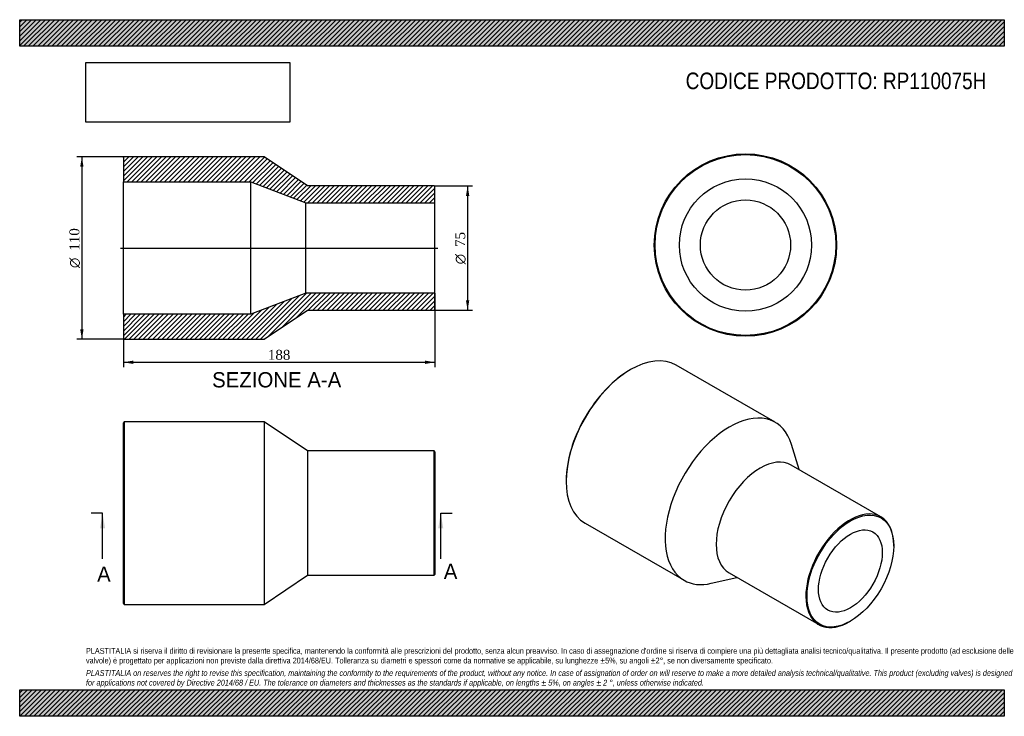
# Model space of a CAD drawing. Header units: millimetres. Extents: x 0 to 594, y 0 to 420.
import ezdxf
from ezdxf.enums import TextEntityAlignment as Align
from ezdxf.lldxf.tags import DXFTag

# ---------------------------------------------------------------- set-up
doc = ezdxf.new("R2010")
doc.units = ezdxf.units.MM
doc.header["$LTSCALE"] = 2
for name, color, linetype in [('Default', 7, 'Continuous'), ('DV4_Default', 7, 'Continuous'), ('RP110075H', 7, 'Continuous')]:
    doc.layers.add(name, color=color, linetype=linetype)
doc.styles.add('SEACAD_Solid_Edge_ANSI', font='seans.ttf')
doc.styles.add('SEACAD_Solid_Edge_ANSI1_Symbols', font='semeca1.ttf')
doc.styles.add('SEACAD_Times_New_Roman', font='times.ttf')
tags = doc.linetypes.add('CENTER2', pattern=[28.575, 19.05, -3.175, 3.175, -3.175]).pattern_tags.tags
tags[10:11] = [DXFTag(74, 4), DXFTag(75, 0), DXFTag(340, '0'), DXFTag(46, 0.0), DXFTag(50, 0.0), DXFTag(44, 0.0), DXFTag(45, 0.0)]
tags[8:9] = [DXFTag(74, 4), DXFTag(75, 0), DXFTag(340, '0'), DXFTag(46, 0.0), DXFTag(50, 0.0), DXFTag(44, 0.0), DXFTag(45, 0.0)]
tags[6:7] = [DXFTag(74, 4), DXFTag(75, 0), DXFTag(340, '0'), DXFTag(46, 0.0), DXFTag(50, 0.0), DXFTag(44, 0.0), DXFTag(45, 0.0)]
tags[4:5] = [DXFTag(74, 4), DXFTag(75, 0), DXFTag(340, '0'), DXFTag(46, 0.0), DXFTag(50, 0.0), DXFTag(44, 0.0), DXFTag(45, 0.0)]
doc.dimstyles.new('ANSImm', dxfattribs={"dimtxt": 6, "dimasz": 6, "dimexe": 3, "dimexo": 0, "dimgap": 1.5, "dimtad": 1, "dimdsep": 46, "dimtxsty": 'SEACAD_Times_New_Roman', "dimblk1": '_SE_FILLED', "dimblk2": '_SE_FILLED', "dimsah": 1, "dimcen": 3, "dimazin": 0, "dimtfac": 0.85, "dimtdec": 3, "dimtofl": 0, "dimtmove": 0, "dimatfit": 3, "dimfxl": 1, "dimarcsym": 0})
picture_1 = doc.add_image_def('image1.jpg', size_in_pixel=(4302, 1260))

# ---------------------------------------------------------------- blocks, each defined once
blk = doc.blocks.new('SE')
at = {"layer": 'RP110075H', "color": 7, "linetype": 'Continuous'}
for p, q in [((63.04, 177.5), (62.54, 177)), ((62.54, 68), (62.54, 177)), ((63.04, 177.5), (63.04, 67.5)), ((147.54, 177.5), (63.04, 177.5)), ((147.54, 177.5), (147.54, 67.5)), ((173.54, 160), (147.54, 177.5)), ((173.54, 160), (173.54, 85)), ((250.04, 160), (173.54, 160)), ((250.04, 85), (250.04, 160)), ((250.54, 159.5), (250.04, 160)), ((250.54, 159.5), (250.54, 85.5)), ((147.54, 67.5), (173.54, 85)), ((173.54, 85), (250.04, 85)), ((250.04, 85), (250.54, 85.5)), ((62.54, 68), (63.04, 67.5)), ((63.04, 67.5), (147.54, 67.5))]:
    blk.add_line(p, q, dxfattribs=at)
blk = doc.blocks.new('SE1')
at = {"layer": 'RP110075H', "color": 7, "linetype": 'Continuous'}
for p, q in [((368.56, 209.02), (368.2, 208.82)), ((455.81, 177.25), (396.06, 211.74)), ((470.19, 148.74), (465.58, 163.95)), ((519.54, 120.25), (465.44, 151.48)), ((329.67, 142.07), (329.67, 141.66)), ((341.06, 116.48), (400.81, 81.98)), ((527.3, 102.67), (527.3, 103.08)), ((417.21, 80.17), (432.69, 83.78)), ((427.94, 86.53), (482.04, 55.29)), ((500.79, 57.15), (501.14, 57.36))]:
    blk.add_line(p, q, dxfattribs=at)
for centre, major_axis, start_param, end_param in [((368.56, 164.11), (-27.5, -47.63), 3.141593, 6.283185), ((368.2, 164.32), (27.25, 47.2), 0.785398, 2.356195), ((428.31, 129.62), (-27.5, -47.63), 2.645563, 6.283185), ((446.69, 119), (-18.75, -32.48), 3.141593, 6.283185), ((500.79, 87.77), (18.75, 32.48), 0, 3.926991), ((500.79, 87.77), (18.75, 32.48), 5.497787, 6.283185), ((428.31, 129.62), (-27.5, -47.63), 0, 0.496029)]:
    blk.add_ellipse(centre, major_axis=major_axis, ratio=0.57735, start_param=start_param, end_param=end_param, dxfattribs=at)
for major_axis in [(-18.5, -32.04), (-13.6, -23.56)]:
    blk.add_ellipse((501.14, 87.57), major_axis=major_axis, ratio=0.57735, dxfattribs=at)
blk = doc.blocks.new('SE2')
at = {"layer": 'RP110075H', "color": 7, "linetype": 'Continuous'}
for radius in [55, 54.5, 39.9, 27.2]:
    blk.add_circle((437.86, 284.13), radius, dxfattribs=at)
blk = doc.blocks.new('SE4')
at = {"color": 7, "linetype": 'Continuous', "style": 'SEACAD_Solid_Edge_ANSI'}
blk.add_text('A', height=9.2, dxfattribs=at).set_placement((46.7, 90.3), align=Align.TOP_LEFT)
blk = doc.blocks.new('SE5')
at = {"color": 7, "linetype": 'Continuous', "style": 'SEACAD_Solid_Edge_ANSI'}
blk.add_text('A', height=9.2, dxfattribs=at).set_placement((255.84, 91.98), align=Align.TOP_LEFT)
blk = doc.blocks.new('SEANNOT_GROUP')
at = {"linetype": 'Continuous'}
blk.add_hatch(color=7, dxfattribs=at).paths.add_polyline_path([(51.55, 113.3), (50.01, 122.5), (48.48, 113.3)])
at = {"color": 7, "linetype": 'Continuous'}
blk.add_lwpolyline([(50.01, 94.9), (50.01, 122.5)], dxfattribs=at)
blk = doc.blocks.new('SEANNOT_GROUP1')
at = {"linetype": 'Continuous'}
blk.add_hatch(color=7, dxfattribs=at).paths.add_polyline_path([(255.55, 113.3), (254.01, 122.5), (252.48, 113.3)])
at = {"color": 7, "linetype": 'Continuous'}
blk.add_lwpolyline([(254.01, 94.9), (254.01, 122.5)], dxfattribs=at)
blk = doc.blocks.new('SE3')
at = {"layer": 'Default', "color": 7, "linetype": 'CENTER2'}
for p, q in [((50.01, 122.5), (43.11, 122.5)), ((254.01, 122.5), (260.91, 122.5))]:
    blk.add_line(p, q, dxfattribs=at)
at = {"layer": 'Default', "color": 7, "linetype": 'CENTER2', "const_width": 0.0001}
blk.add_lwpolyline([(50.01, 122.5), (254.01, 122.5)], dxfattribs=at)
at = {"layer": 'Default'}
for name in ['SEANNOT_GROUP', 'SEANNOT_GROUP1', 'SE4', 'SE5']:
    blk.add_blockref(name, (0, 0), dxfattribs=at)
blk = doc.blocks.new('SE6')
at = {"layer": 'RP110075H', "linetype": 'Continuous'}
h = blk.add_hatch(dxfattribs=at)
h.set_pattern_fill('LINE', scale=0.62992, angle=45, style=0)
h.paths.add_polyline_path([(173.54, 319.8), (147.54, 337.3), (63.04, 337.3), (62.54, 336.8), (62.54, 322.2), (139.54, 322.2), (172.54, 309.5), (250.54, 309.5), (250.54, 319.3), (250.04, 319.8)])
h = blk.add_hatch(dxfattribs=at)
h.set_pattern_fill('LINE', scale=0.62992, angle=45, style=0)
h.paths.add_polyline_path([(147.54, 227.3), (173.54, 244.8), (250.04, 244.8), (250.54, 245.3), (250.54, 255.1), (172.54, 255.1), (139.54, 242.4), (62.54, 242.4), (62.54, 227.8), (63.04, 227.3)])
at = {"layer": 'DV4_Default', "color": 7, "linetype": 'CENTER2'}
blk.add_line((60.79, 282.3), (252.29, 282.3), dxfattribs=at)
at = {"layer": 'RP110075H', "color": 7, "linetype": 'Continuous'}
for p, q in [((62.54, 336.8), (63.04, 337.3)), ((62.54, 336.8), (62.54, 322.2)), ((147.54, 337.3), (63.04, 337.3)), ((173.54, 319.8), (147.54, 337.3)), ((62.54, 242.4), (62.54, 322.2)), ((62.54, 322.2), (139.54, 322.2)), ((139.54, 242.4), (139.54, 322.2)), ((139.54, 322.2), (172.54, 309.5)), ((250.04, 319.8), (173.54, 319.8)), ((250.04, 319.8), (250.54, 319.3)), ((250.54, 309.5), (250.54, 319.3)), ((172.54, 255.1), (172.54, 309.5)), ((172.54, 309.5), (250.54, 309.5)), ((250.54, 255.1), (250.54, 309.5)), ((172.54, 255.1), (139.54, 242.4)), ((250.54, 255.1), (172.54, 255.1)), ((250.54, 245.3), (250.54, 255.1)), ((147.54, 227.3), (173.54, 244.8)), ((173.54, 244.8), (250.04, 244.8)), ((250.54, 245.3), (250.04, 244.8)), ((139.54, 242.4), (62.54, 242.4)), ((62.54, 242.4), (62.54, 227.8)), ((63.04, 227.3), (62.54, 227.8)), ((63.04, 227.3), (147.54, 227.3))]:
    blk.add_line(p, q, dxfattribs=at)
blk = doc.blocks.new('GDimGGroup')
at = {"layer": 'Default', "linetype": 'Continuous'}
for points in [[(271.23, 313.8), (270.23, 319.8), (269.23, 313.8)], [(271.23, 250.8), (269.23, 250.8), (270.23, 244.8)]]:
    blk.add_hatch(color=7, dxfattribs=at).paths.add_polyline_path(points)
at = {"layer": 'Default', "color": 7, "linetype": 'Continuous'}
for p, q in [((250.04, 319.8), (273.23, 319.8)), ((270.23, 319.8), (270.23, 244.8)), ((250.04, 244.8), (273.23, 244.8))]:
    blk.add_line(p, q, dxfattribs=at)
for s, style, p in [('75', 'SEACAD_Times_New_Roman', (262.73, 282.98)), ('O', 'SEACAD_Solid_Edge_ANSI1_Symbols', (262.73, 272.53))]:
    blk.add_text(s, height=6, rotation=90, dxfattribs=dict(at, style=style)).set_placement(p, align=Align.TOP_LEFT)
blk = doc.blocks.new('GDimGGroup1')
at = {"layer": 'Default', "linetype": 'Continuous'}
for points in [[(36.51, 331.3), (38.51, 331.3), (37.51, 337.3)], [(36.51, 233.3), (37.51, 227.3), (38.51, 233.3)]]:
    blk.add_hatch(color=7, dxfattribs=at).paths.add_polyline_path(points)
at = {"layer": 'Default', "color": 7, "linetype": 'Continuous'}
for p, q in [((63.04, 337.3), (34.51, 337.3)), ((37.51, 337.3), (37.51, 227.3)), ((63.04, 227.3), (34.51, 227.3))]:
    blk.add_line(p, q, dxfattribs=at)
for s, style, p in [('110', 'SEACAD_Times_New_Roman', (30.01, 280.7)), ('O', 'SEACAD_Solid_Edge_ANSI1_Symbols', (30.01, 270.26))]:
    blk.add_text(s, height=6, rotation=90, dxfattribs=dict(at, style=style)).set_placement(p, align=Align.TOP_LEFT)
blk = doc.blocks.new('DMBLK1')
at = {"layer": 'Default', "linetype": 'Continuous'}
for points in [[(68.54, 212.44), (68.54, 214.44), (62.54, 213.44)], [(244.54, 212.44), (250.54, 213.44), (244.54, 214.44)]]:
    blk.add_hatch(color=7, dxfattribs=at).paths.add_polyline_path(points)
at = {"layer": 'Default', "color": 7, "linetype": 'Continuous'}
for p, q in [((250.54, 255.1), (250.54, 210.44)), ((62.54, 242.4), (62.54, 210.44)), ((62.54, 213.44), (250.54, 213.44))]:
    blk.add_line(p, q, dxfattribs=at)
at = {"layer": 'Default', "color": 7, "linetype": 'Continuous', "style": 'SEACAD_Times_New_Roman'}
blk.add_text('188', height=6, dxfattribs=at).set_placement((149.71, 220.94), align=Align.TOP_LEFT)
blk = doc.blocks.new('_SE_FILLED')
at = {"color": 0}
blk.add_line((0, 0), (-1, 0), dxfattribs=at)
blk.add_solid([(0, 0), (-1, -0.1665), (-1, 0.1665), (0, 0)], dxfattribs=at)

msp = doc.modelspace()

# ---------------------------------------------------------------- hatches: boundary and pattern name
at = {"layer": 'Default', "linetype": 'Continuous'}
h = msp.add_hatch(dxfattribs=at)
h.set_pattern_fill('LINE', scale=0.62992, angle=45, style=0)
h.paths.add_polyline_path([(594, 404), (594, 420), (0, 420), (0, 404)])
for points in [[(594, 404), (594, 420), (0, 420), (0, 404)], [(594, 0), (594, 16), (0, 16), (0, 0)]]:
    msp.add_hatch(color=7, dxfattribs=at).paths.add_polyline_path(points)
h = msp.add_hatch(dxfattribs=at)
h.set_pattern_fill('LINE', scale=0.62992, angle=45, style=0)
h.paths.add_polyline_path([(594, 0), (594, 16), (0, 16), (0, 0)])

# ---------------------------------------------------------------- linework, layer by layer
at = {"layer": 'Default', "color": 7, "linetype": 'Continuous'}
for p, q in [((0, 420), (594, 420)), ((0, 404), (0, 420)), ((594, 420), (594, 404)), ((594, 404), (0, 404)), ((0, 16), (594, 16)), ((0, 0), (0, 16)), ((594, 16), (594, 0)), ((594, 0), (0, 0))]:
    msp.add_line(p, q, dxfattribs=at)

# ---------------------------------------------------------------- block references
at = {"layer": 'Default'}
for name in ['SE2', 'GDimGGroup1', 'SE6', 'GDimGGroup', 'SE1', 'SE', 'SE3']:
    msp.add_blockref(name, (0, 0), dxfattribs=at)

# ---------------------------------------------------------------- texts
at = {"layer": 'Default', "color": 7, "linetype": 'Continuous', "style": 'SEACAD_Solid_Edge_ANSI'}
msp.add_text('SEZIONE A-A', height=9.2, dxfattribs=at).set_placement((116.087, 207.492), align=Align.TOP_LEFT)
at = {"layer": 'Default', "attachment_point": 1}
for s, insert, char_height, width in [('{\\fArial Narrow|b0||i0||c0|p34;\\C7;\\H10.;\\W1.;CODICE PRODOTTO: RP110075H}', (401.778, 388.127), 10, 182.02957), ("{\\fArial Narrow|b0||i0||c0|p34;\\C7;\\H3.5;\\W1.;PLASTITALIA si riserva il diritto di revisionare la presente specifica, mantenendo la conformità alle prescrizioni del prodotto, senza alcun preavviso. In caso di assegnazione d'ordine si riserva di compiere una più dettagliata analisi tecnico/qualitativa. Il presente prodotto (ad esclusione delle \\P}{\\fArial Narrow|b0||i0||c0|p34;\\C7;\\H3.5;\\W1.;valvole) è progettato per applicazioni non previste dalla direttiva 2014/68/EU. Tolleranza su diametri e spessori come da normative se applicabile, su lunghezze ±5%, su angoli ±2°, se non diversamente specificato.\\P}{\\fArial Narrow|b0||i0||c0|p34;\\C7;\\H1.;\\W1.;   \\P}{\\fArial Narrow|b0||i1||c0|p34;\\C7;\\H3.5;\\W1.;PLASTITALIA on reserves the right to revise this specification, maintaining the conformity to the requirements of the product, without any notice. In case of assignation of order on will reserve to make a more detailed analysis technical/qualitative. This product (excluding valves) is designed \\P}{\\fArial Narrow|b0||i1||c0|p34;\\C7;\\H3.5;\\W1.;for applications not covered by Directive 2014/68 / EU. The tolerance on diameters and thicknesses as the standards if applicable, on lengths ± 5%, on angles ± 2 °, unless otherwise indicated.\\P}", (40, 41.205), 3.5, 514)]:
    msp.add_mtext(s, dxfattribs=dict(at, insert=insert, char_height=char_height, width=width))

# ---------------------------------------------------------------- dimensions: what is measured, and where the dimension line sits
at = {"layer": 'Default', "color": 7, "linetype": 'Continuous'}
dim = msp.add_linear_dim(base=(250.538, 213.438), p1=(62.538, 242.405), p2=(250.538, 255.105), text='\\A1;<>', dimstyle='ANSImm', dxfattribs=at)
dim.commit()
dim.dimension.update_dxf_attribs({"geometry": 'DMBLK1', "text_midpoint": (156.538, 213.438), "dimtype": 160})

# ---------------------------------------------------------------- pictures from other files: only their frames are drawn
image = msp.add_image(picture_1, insert=(40, 358.206), size_in_units=(122.914, 36))
image.dxf.flags = 7

doc.saveas('drawing.dxf')
